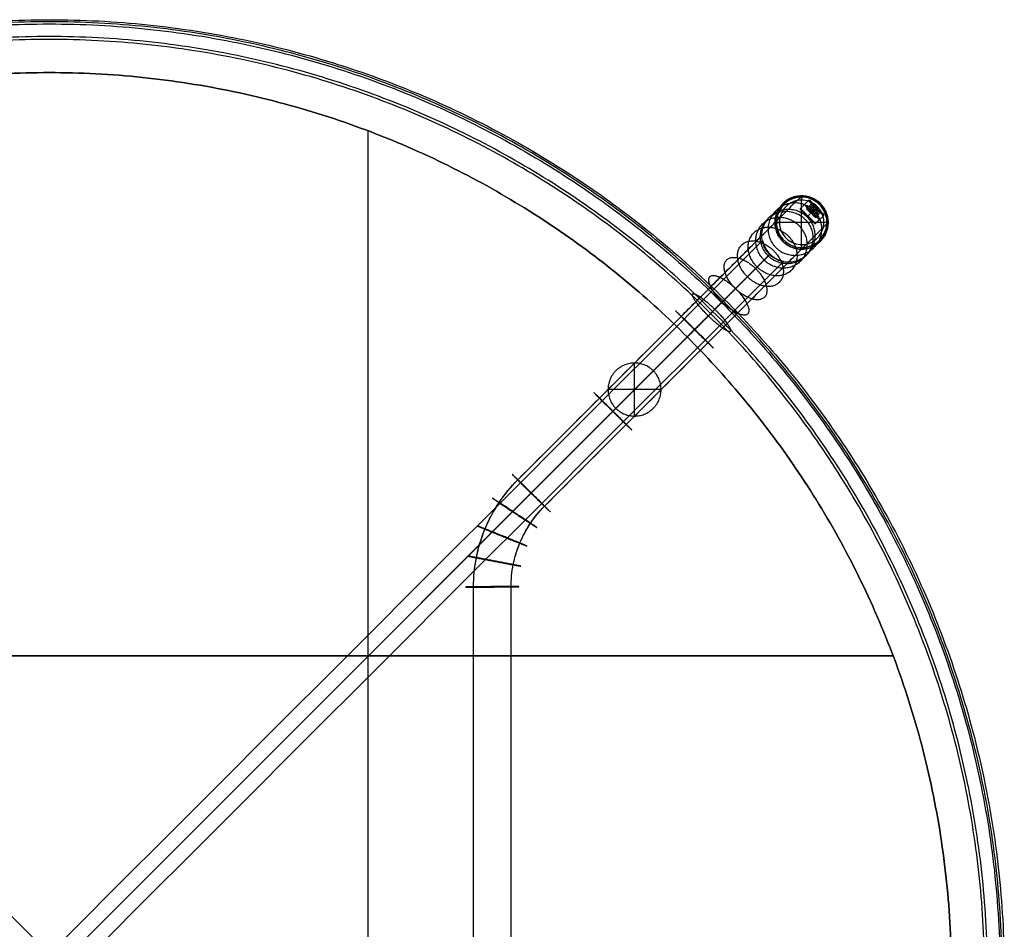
# Model space of a CAD drawing. Header units: millimetres. Extents: x -450 to 450, y -450 to 450.
# Tile 4 of 4: x -14 to 450, y 21 to 450. Entities that reach past the tile are written whole.
import ezdxf

# ---------------------------------------------------------------- set-up
doc = ezdxf.new("R2010")
doc.units = ezdxf.units.MM
doc.layers.add('BIG TABLE', color=7, linetype='Continuous', true_color=0x000000)
doc.layers.add('Défaut', color=7, linetype='Continuous', true_color=0x000000)

msp = doc.modelspace()

# ---------------------------------------------------------------- linework, layer by layer
at = {"layer": 'BIG TABLE'}
for p, q in [((150.26, -150.26, 737.81), (150.26, 397.55, 737.81)), ((150.26, -150.26, 735.81), (150.26, 397.55, 735.81)), ((353.91, 360.98, 626.14), (357.62, 364.69, 626.14)), ((357.33, 360.39, 624.89), (359.82, 362.88, 624.89)), ((359.82, 362.88, 627.39), (357.33, 360.39, 627.39)), ((359.16, 361.2, 623.64), (358.14, 362.22, 626.14)), ((359.16, 361.2, 628.64), (358.14, 362.22, 626.14)), ((358.33, 364.69, 626.14), (359.47, 363.55, 626.14)), ((360.18, 358.14, 623.64), (360.18, 362.22, 623.64)), ((360.18, 358.14, 628.64), (360.18, 362.22, 628.64)), ((353.91, 360.62, 626.14), (355.14, 359.39, 626.14)), ((360.9, 356.81, 626.14), (356.81, 360.9, 626.14)), ((357.27, 357.27, 621.39), (357.27, 357.27, 623.14)), ((357.27, 357.27, 629.14), (357.27, 357.27, 630.89)), ((358.14, 360.18, 623.64), (362.22, 360.18, 623.64)), ((362.22, 360.18, 628.64), (358.14, 360.18, 628.64)), ((358.86, 358.86, 623.64), (358.86, 358.86, 628.64)), ((362.88, 359.82, 624.89), (360.39, 357.33, 624.89)), ((362.88, 359.82, 627.39), (360.39, 357.33, 627.39)), ((360.98, 353.91, 626.14), (364.69, 357.62, 626.14)), ((361.2, 359.16, 623.64), (362.22, 358.14, 626.14)), ((362.22, 358.14, 626.14), (361.2, 359.16, 628.64)), ((361.51, 361.51, 630.64), (361.51, 361.51, 629.02)), ((361.51, 361.51, 623.25), (361.51, 361.51, 621.64)), ((363.55, 359.47, 626.14), (364.69, 358.33, 626.14)), ((359.39, 355.14, 626.14), (360.62, 353.91, 626.14)), ((-339.5, -339.5, 619.12), (339.52, 339.52, 619.12)), ((-339.37, -339.37, 633.12), (339.38, 339.38, 633.12)), ((-150.26, 150.26, 737.81), (397.55, 150.26, 737.81)), ((397.55, 150.26, 735.81), (-150.26, 150.26, 735.81))]:
    msp.add_line(p, q, dxfattribs=at)
at = {"layer": 'BIG TABLE', "extrusion": (0.707107, 0.707107, 0)}
for start, end in [(270, 90), (90, 270)]:
    msp.add_arc((0, 626.14, 508.12), 5, start, end, dxfattribs=at)
at = {"layer": 'BIG TABLE'}
for points, weights, degree, knots in [([(-318.14, 318.14, 714.77), (0, 636.29, 714.77), (318.14, 318.14, 714.77), (636.29, 0, 714.77), (318.14, -318.14, 714.77)], [1, 0.707106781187, 1, 0.707106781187, 1], 2, [-923.628313, -923.628313, -923.628313, -692.721234, -692.721234, -461.814156, -461.814156, -461.814156]), ([(317.44, -317.44, 714.69), (634.88, 0, 714.69), (317.44, 317.44, 714.69), (0, 634.88, 714.69), (-317.44, 317.44, 714.69)], [1, 0.707106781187, 1, 0.707106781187, 1], 2, [461.814156, 461.814156, 461.814156, 692.721234, 692.721234, 923.628313, 923.628313, 923.628313]), ([(-316.73, 316.73, 714.61), (0, 633.47, 714.61), (316.73, 316.73, 714.61), (633.47, 0, 714.61), (316.73, -316.73, 714.61)], [1, 0.707106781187, 1, 0.707106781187, 1], 2, [-923.628313, -923.628313, -923.628313, -692.721234, -692.721234, -461.814156, -461.814156, -461.814156]), ([(312.52, -312.52, 731.16), (625.04, 0, 731.16), (312.52, 312.52, 731.16), (0, 625.04, 731.16), (-312.52, 312.52, 731.16)], [0.867161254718, 0.613175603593, 0.867161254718, 0.613175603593, 0.867161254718], 2, [461.814156, 461.814156, 461.814156, 692.721234, 692.721234, 923.628313, 923.628313, 923.628313]), ([(311.56, -311.56, 729.69), (623.12, 0, 729.69), (311.56, 311.56, 729.69), (0, 623.12, 729.69), (-311.56, 311.56, 729.69)], [0.867161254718, 0.613175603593, 0.867161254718, 0.613175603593, 0.867161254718], 2, [461.814156, 461.814156, 461.814156, 692.721234, 692.721234, 923.628313, 923.628313, 923.628313]), ([(300.52, -300.52, 735.81), (601.04, 0, 735.81), (300.52, 300.52, 735.81), (0, 601.04, 735.81), (-300.52, 300.52, 735.81)], [1, 0.707106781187, 1, 0.707106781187, 1], 2, [461.814156, 461.814156, 461.814156, 692.721234, 692.721234, 923.628313, 923.628313, 923.628313]), ([(-300.52, 300.52, 737.81), (0, 601.04, 737.81), (300.52, 300.52, 737.81), (601.04, 0, 737.81), (300.52, -300.52, 737.81)], [1, 0.707106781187, 1, 0.707106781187, 1], 2, [-923.628313, -923.628313, -923.628313, -692.721234, -692.721234, -461.814156, -461.814156, -461.814156]), ([(361.15, 361.15, 621.14), (357.62, 364.69, 621.14), (357.62, 364.69, 626.14), (357.62, 364.69, 631.14), (361.15, 361.15, 631.14)], [1, 0.707106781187, 1, 0.707106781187, 1], 2, [0, 0, 0, 10, 10, 20, 20, 20]), ([(361.51, 361.51, 630.64), (358.33, 364.69, 630.64), (358.33, 364.69, 626.14), (358.33, 364.69, 621.64), (361.51, 361.51, 621.64)], [1, 0.707106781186, 1, 0.707106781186, 1], 2, [0, 0, 0, 9, 9, 18, 18, 18]), ([(357.44, 357.44, 631.14), (353.91, 360.98, 631.14), (353.91, 360.98, 626.14), (353.91, 360.98, 621.14), (357.44, 357.44, 621.14)], [1, 0.707106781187, 1, 0.707106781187, 1], 2, [0, 0, 0, 10, 10, 20, 20, 20]), ([(357.27, 357.27, 621.39), (353.91, 360.62, 621.39), (353.91, 360.62, 626.14), (353.91, 360.62, 630.89), (357.27, 357.27, 630.89)], [1, 0.707106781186, 1, 0.707106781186, 1], 2, [0, 0, 0, 9.5, 9.5, 19, 19, 19]), ([(357.27, 357.27, 629.14), (355.14, 359.39, 629.14), (355.14, 359.39, 626.14), (355.14, 359.39, 623.14), (357.27, 357.27, 623.14)], [1, 0.707106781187, 1, 0.707106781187, 1], 2, [0, 0, 0, 6, 6, 12, 12, 12]), ([(357.27, 357.27, 621.39), (360.62, 353.91, 621.39), (360.62, 353.91, 626.14), (360.62, 353.91, 630.89), (357.27, 357.27, 630.89)], [1, 0.707106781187, 1, 0.707106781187, 1], 2, [-19, -19, -19, -9.5, -9.5, 0, 0, 0]), ([(357.27, 357.27, 623.14), (359.39, 355.14, 623.14), (359.39, 355.14, 626.14), (359.39, 355.14, 629.14), (357.27, 357.27, 629.14)], [1, 0.707106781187, 1, 0.707106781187, 1], 2, [0, 0, 0, 6, 6, 12, 12, 12]), ([(357.44, 357.44, 631.14), (360.98, 353.91, 631.14), (360.98, 353.91, 626.14), (360.98, 353.91, 621.14), (357.44, 357.44, 621.14)], [1, 0.707106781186, 1, 0.707106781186, 1], 2, [0, 0, 0, 10, 10, 20, 20, 20]), ([(361.15, 361.15, 621.14), (364.69, 357.62, 621.14), (364.69, 357.62, 626.14), (364.69, 357.62, 631.14), (361.15, 361.15, 631.14)], [1, 0.707106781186, 1, 0.707106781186, 1], 2, [0, 0, 0, 10, 10, 20, 20, 20]), ([(361.51, 361.51, 630.64), (364.69, 358.33, 630.64), (364.69, 358.33, 626.14), (364.69, 358.33, 621.64), (361.51, 361.51, 621.64)], [1, 0.707106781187, 1, 0.707106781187, 1], 2, [-18, -18, -18, -9, -9, 0, 0, 0]), ([(345.91, 336.01, 626.12), (345.91, 336.01, 626.23), (345.91, 336.01, 626.33), (345.9, 336.01, 626.44), (345.89, 336.01, 626.54), (345.88, 336.01, 626.65), (345.87, 336.01, 626.76), (345.85, 336.02, 626.97), (345.81, 336.02, 627.18), (345.76, 336.03, 627.39), (345.66, 336.04, 627.84), (345.51, 336.07, 628.28), (345.32, 336.11, 628.7), (345.11, 336.16, 629.14), (344.86, 336.22, 629.57), (344.57, 336.3, 629.96), (344.43, 336.34, 630.16), (344.28, 336.39, 630.35), (344.12, 336.44, 630.53), (343.97, 336.49, 630.72), (343.8, 336.55, 630.89), (343.63, 336.62, 631.06), (343.46, 336.68, 631.23), (343.28, 336.76, 631.39), (343.1, 336.83, 631.54), (342.92, 336.91, 631.69), (342.74, 337, 631.83), (342.55, 337.09, 631.96), (342.17, 337.28, 632.22), (341.78, 337.5, 632.45), (341.39, 337.75, 632.63), (341.05, 337.98, 632.79), (340.7, 338.23, 632.91), (340.36, 338.5, 632.99), (340.02, 338.77, 633.08), (339.69, 339.07, 633.12), (339.38, 339.38, 633.12), (339.38, 339.38, 633.12), (339.38, 339.38, 633.12), (339.38, 339.38, 633.12), (339.05, 339.71, 633.12), (338.73, 340.06, 633.07), (338.45, 340.43, 632.98), (338.16, 340.79, 632.88), (337.9, 341.16, 632.75), (337.67, 341.52, 632.57), (337.44, 341.89, 632.39), (337.24, 342.26, 632.17), (337.06, 342.61, 631.92), (336.89, 342.97, 631.66), (336.74, 343.31, 631.37), (336.62, 343.63, 631.06), (336.56, 343.79, 630.9), (336.5, 343.95, 630.73), (336.45, 344.1, 630.56), (336.4, 344.25, 630.39), (336.36, 344.4, 630.21), (336.32, 344.53, 630.02), (336.23, 344.81, 629.65), (336.17, 345.05, 629.25), (336.13, 345.25, 628.83), (336.08, 345.46, 628.41), (336.05, 345.62, 627.97), (336.03, 345.74, 627.51), (336.03, 345.79, 627.29), (336.02, 345.84, 627.05), (336.02, 345.87, 626.82), (336.02, 345.88, 626.7), (336.01, 345.89, 626.59), (336.01, 345.9, 626.47), (336.01, 345.91, 626.35), (336.01, 345.91, 626.24), (336.02, 345.91, 626.12)], [1, 1.00000047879, 1.00000095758, 1.00000143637, 1.00000143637, 1.00000143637, 1.00000143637, 1.00000143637, 1.00000143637, 1.00000143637, 1.00000143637, 1.00000143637, 1.00000143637, 1.00000143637, 1.00000143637, 1.00000143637, 1.00000143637, 1.00000143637, 1.00000143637, 1.00000143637, 1.00000143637, 1.00000143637, 1.00000143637, 1.00000143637, 1.00000143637, 1.00000143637, 1.00000143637, 1.00000143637, 1.00000143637, 1.00000143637, 1.00000143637, 1.00000143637, 1.00000143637, 1.00000143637, 1.00000143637, 1.00000143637, 1.00000143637, 1.00000095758, 1.00000047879, 1, 1, 1, 1, 1, 1, 1, 1, 1, 1, 1, 1, 1, 1, 1, 1, 1, 1, 1, 1, 1, 1, 1, 1, 1, 1, 1, 1, 1, 1, 1, 1, 1, 1], 3, [0, 0, 0, 0, 0.320186, 0.320186, 0.320186, 0.640372, 0.640372, 0.640372, 1.280955, 1.280955, 1.280955, 2.672717, 2.672717, 2.672717, 4.156934, 4.156934, 4.156934, 4.897862, 4.897862, 4.897862, 5.638777, 5.638777, 5.638777, 6.384318, 6.384318, 6.384318, 7.129893, 7.129893, 7.129893, 8.623663, 8.623663, 8.623663, 9.953625, 9.953625, 9.953625, 11.284065, 11.284065, 11.284065, 11.28409, 11.28409, 11.28409, 12.698126, 12.698126, 12.698126, 14.111529, 14.111529, 14.111529, 15.521713, 15.521713, 15.521713, 16.93127, 16.93127, 16.93127, 17.634505, 17.634505, 17.634505, 18.337748, 18.337748, 18.337748, 19.74619, 19.74619, 19.74619, 21.158802, 21.158802, 21.158802, 21.864395, 21.864395, 21.864395, 22.217054, 22.217054, 22.217054, 22.569715, 22.569715, 22.569715, 22.569715]), ([(336.02, 345.91, 626.12), (336.02, 345.92, 626), (336.02, 345.91, 625.88), (336.02, 345.91, 625.77), (336.02, 345.9, 625.65), (336.03, 345.89, 625.53), (336.03, 345.88, 625.42), (336.04, 345.85, 625.18), (336.05, 345.82, 624.95), (336.06, 345.76, 624.72), (336.09, 345.66, 624.27), (336.13, 345.5, 623.83), (336.18, 345.31, 623.4), (336.24, 345.11, 622.98), (336.31, 344.87, 622.58), (336.39, 344.61, 622.21), (336.44, 344.47, 622.02), (336.49, 344.33, 621.84), (336.54, 344.18, 621.67), (336.59, 344.04, 621.5), (336.65, 343.88, 621.33), (336.72, 343.72, 621.17), (336.85, 343.41, 620.86), (337, 343.07, 620.57), (337.18, 342.72, 620.32), (337.36, 342.37, 620.06), (337.57, 342.01, 619.85), (337.8, 341.64, 619.67), (338.04, 341.28, 619.49), (338.3, 340.91, 619.35), (338.59, 340.56, 619.26), (338.87, 340.2, 619.17), (339.19, 339.85, 619.12), (339.52, 339.52, 619.12), (339.52, 339.52, 619.12), (339.52, 339.52, 619.12), (339.52, 339.52, 619.12), (339.86, 339.18, 619.12), (340.21, 338.86, 619.17), (340.58, 338.57, 619.26), (340.93, 338.29, 619.36), (341.29, 338.03, 619.49), (341.64, 337.8, 619.67), (342, 337.57, 619.84), (342.35, 337.37, 620.05), (342.7, 337.19, 620.3), (343.05, 337.01, 620.56), (343.4, 336.85, 620.85), (343.72, 336.72, 621.17), (344.36, 336.46, 621.81), (344.91, 336.29, 622.56), (345.31, 336.18, 623.4), (345.5, 336.13, 623.82), (345.65, 336.09, 624.25), (345.75, 336.06, 624.69), (345.81, 336.05, 624.93), (345.85, 336.04, 625.16), (345.88, 336.03, 625.4), (345.89, 336.03, 625.52), (345.9, 336.02, 625.64), (345.91, 336.02, 625.76), (345.91, 336.02, 625.88), (345.91, 336.02, 626), (345.91, 336.01, 626.12)], [1, 1, 1, 1, 1, 1, 1, 1, 1, 1, 1, 1, 1, 1, 1, 1, 1, 1, 1, 1, 1, 1, 1, 1, 1, 1, 1, 1, 1, 1, 1, 1, 1, 1, 1.00000047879, 1.00000095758, 1.00000143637, 1.00000143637, 1.00000143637, 1.00000143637, 1.00000143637, 1.00000143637, 1.00000143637, 1.00000143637, 1.00000143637, 1.00000143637, 1.00000143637, 1.00000143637, 1.00000143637, 1.00000143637, 1.00000143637, 1.00000143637, 1.00000143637, 1.00000143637, 1.00000143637, 1.00000143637, 1.00000143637, 1.00000143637, 1.00000143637, 1.00000143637, 1.00000143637, 1.00000095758, 1.00000047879, 1], 3, [0, 0, 0, 0, 0.351602, 0.351602, 0.351602, 0.703202, 0.703202, 0.703202, 1.406686, 1.406686, 1.406686, 2.815165, 2.815165, 2.815165, 4.2195, 4.2195, 4.2195, 4.920661, 4.920661, 4.920661, 5.62181, 5.62181, 5.62181, 7.025882, 7.025882, 7.025882, 8.430514, 8.430514, 8.430514, 9.838041, 9.838041, 9.838041, 11.246133, 11.246133, 11.246133, 11.246157, 11.246157, 11.246157, 12.687019, 12.687019, 12.687019, 14.061806, 14.061806, 14.061806, 15.438059, 15.438059, 15.438059, 16.870512, 16.870512, 16.870512, 19.691631, 19.691631, 19.691631, 21.066252, 21.066252, 21.066252, 21.786593, 21.786593, 21.786593, 22.146613, 22.146613, 22.146613, 22.506634, 22.506634, 22.506634, 22.506634]), ([(318.14, -318.14, 714.77), (0, -636.29, 714.77), (-318.14, -318.14, 714.77), (-636.29, 0, 714.77), (-318.14, 318.14, 714.77)], [1, 0.707106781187, 1, 0.707106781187, 1], 2, [-461.814156, -461.814156, -461.814156, -230.907078, -230.907078, 0, 0, 0]), ([(-317.44, 317.44, 714.69), (-634.88, 0, 714.69), (-317.44, -317.44, 714.69), (0, -634.88, 714.69), (317.44, -317.44, 714.69)], [1, 0.707106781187, 1, 0.707106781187, 1], 2, [0, 0, 0, 230.907078, 230.907078, 461.814156, 461.814156, 461.814156]), ([(316.73, -316.73, 714.61), (0, -633.47, 714.61), (-316.73, -316.73, 714.61), (-633.47, 0, 714.61), (-316.73, 316.73, 714.61)], [1, 0.707106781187, 1, 0.707106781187, 1], 2, [-461.814156, -461.814156, -461.814156, -230.907078, -230.907078, 0, 0, 0]), ([(-312.52, 312.52, 731.16), (-625.04, 0, 731.16), (-312.52, -312.52, 731.16), (0, -625.04, 731.16), (312.52, -312.52, 731.16)], [0.867161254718, 0.613175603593, 0.867161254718, 0.613175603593, 0.867161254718], 2, [0, 0, 0, 230.907078, 230.907078, 461.814156, 461.814156, 461.814156]), ([(-311.56, 311.56, 729.69), (-623.12, 0, 729.69), (-311.56, -311.56, 729.69), (0, -623.12, 729.69), (311.56, -311.56, 729.69)], [0.867161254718, 0.613175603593, 0.867161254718, 0.613175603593, 0.867161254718], 2, [0, 0, 0, 230.907078, 230.907078, 461.814156, 461.814156, 461.814156]), ([(-300.52, 300.52, 735.81), (-601.04, 0, 735.81), (-300.52, -300.52, 735.81), (0, -601.04, 735.81), (300.52, -300.52, 735.81)], [1, 0.707106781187, 1, 0.707106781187, 1], 2, [0, 0, 0, 230.907078, 230.907078, 461.814156, 461.814156, 461.814156]), ([(-300.52, 300.52, 737.81), (-601.04, 0, 737.81), (-300.52, -300.52, 737.81), (0, -601.04, 737.81), (300.52, -300.52, 737.81)], [1, 0.707106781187, 1, 0.707106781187, 1], 2, [0, 0, 0, 230.907078, 230.907078, 461.814156, 461.814156, 461.814156])]:
    msp.add_rational_spline(points, weights, degree=degree, knots=knots, dxfattribs=at)
for points in [[(359.47, 363.55, 626.14), (358.14, 362.22, 626.14), (356.81, 360.9, 626.14)], [(358.33, 364.69, 626.14), (357.97, 364.69, 626.14), (357.62, 364.69, 626.14)], [(357.84, 359.88, 623.64), (359.16, 361.2, 623.64), (360.49, 362.53, 623.64)], [(357.84, 359.88, 628.64), (359.16, 361.2, 628.64), (360.49, 362.53, 628.64)], [(353.91, 360.62, 626.14), (353.91, 360.8, 626.14), (353.91, 360.98, 626.14)], [(357.84, 359.88, 623.64), (357.33, 360.39, 624.89), (356.81, 360.9, 626.14)], [(356.81, 360.9, 626.14), (357.33, 360.39, 627.39), (357.84, 359.88, 628.64)], [(357.27, 357.27, 630.89), (357.35, 357.35, 631.01), (357.44, 357.44, 631.14)], [(357.44, 357.44, 621.14), (357.35, 357.35, 621.26), (357.27, 357.27, 621.39)], [(357.27, 357.27, 630.89), (357.32, 357.32, 630.96), (357.37, 357.37, 631.03)], [(357.27, 357.27, 621.39), (357.32, 357.32, 621.31), (357.37, 357.37, 621.24)], [(357.37, 357.37, 621.24), (357.4, 357.4, 621.19), (357.44, 357.44, 621.14)], [(357.37, 357.37, 631.04), (357.41, 357.41, 631.09), (357.44, 357.44, 631.14)], [(361.15, 361.15, 621.14), (359.3, 359.3, 621.14), (357.44, 357.44, 621.14)], [(357.44, 357.44, 631.14), (359.3, 359.3, 631.14), (361.15, 361.15, 631.14)], [(357.84, 359.88, 628.64), (358.86, 358.86, 628.64), (359.88, 357.84, 628.64)], [(359.88, 357.84, 623.64), (358.86, 358.86, 623.64), (357.84, 359.88, 623.64)], [(359.88, 357.84, 623.64), (361.2, 359.16, 623.64), (362.53, 360.49, 623.64)], [(359.88, 357.84, 628.64), (361.2, 359.16, 628.64), (362.53, 360.49, 628.64)], [(360.9, 356.81, 626.14), (360.39, 357.33, 624.89), (359.88, 357.84, 623.64)], [(359.88, 357.84, 628.64), (360.39, 357.33, 627.39), (360.9, 356.81, 626.14)], [(360.9, 356.81, 626.14), (362.22, 358.14, 626.14), (363.55, 359.47, 626.14)], [(361.51, 361.51, 621.64), (361.33, 361.33, 621.39), (361.15, 361.15, 621.14)], [(361.15, 361.15, 631.14), (361.33, 361.33, 630.89), (361.51, 361.51, 630.64)], [(361.45, 361.45, 630.73), (361.3, 361.3, 630.93), (361.15, 361.15, 631.14)], [(361.45, 361.45, 621.55), (361.3, 361.3, 621.35), (361.15, 361.15, 621.14)], [(361.51, 361.51, 629.02), (361.43, 361.43, 628.83), (361.35, 361.35, 628.64)], [(361.35, 361.35, 628.64), (361.43, 361.43, 628.83), (361.51, 361.51, 629.02)], [(361.35, 361.35, 623.64), (361.43, 361.43, 623.44), (361.51, 361.51, 623.25)], [(361.51, 361.51, 621.64), (361.5, 361.5, 621.63), (361.5, 361.5, 621.62)], [(361.51, 361.51, 630.64), (361.5, 361.5, 630.65), (361.5, 361.5, 630.66)], [(364.69, 358.33, 626.14), (364.69, 357.97, 626.14), (364.69, 357.62, 626.14)], [(360.62, 353.91, 626.14), (360.8, 353.91, 626.14), (360.98, 353.91, 626.14)], [(336, 345.88, 626.12), (-4.94, 4.94, 626.12), (-345.89, -335.99, 626.12)], [(345.89, -335.99, 626.12), (4.96, 4.95, 626.12), (-335.98, 345.9, 626.12)], [(336.01, 345.89, 626.12), (336.01, 345.89, 626.12), (336, 345.88, 626.12)], [(336.02, 345.91, 626.12), (336.01, 345.9, 626.12), (336.01, 345.89, 626.12)], [(-345.9, 336.03, 626.12), (-4.94, -4.94, 626.12), (336.02, -345.9, 626.12)], [(-336.02, -345.91, 626.12), (4.95, -4.95, 626.12), (345.91, 336.01, 626.12)], [(316.73, 316.73, 714.61), (317.44, 317.44, 714.69), (318.14, 318.14, 714.77)], [(0, 0, 737.81), (-150.26, 150.26, 737.81), (-300.52, 300.52, 737.81)], [(-300.52, 300.52, 735.81), (-150.26, 150.26, 735.81), (0, 0, 735.81)]]:
    msp.add_open_spline(points, degree=2, dxfattribs=at)
for points, weights in [([(359.47, 363.55, 626.14), (359.47, 363.55, 624.47), (360.49, 362.53, 623.64)], [1, 0.866025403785, 1]), ([(360.49, 362.53, 628.64), (359.47, 363.55, 627.8), (359.47, 363.55, 626.14)], [1, 0.866025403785, 1]), ([(360.49, 362.53, 628.64), (360.96, 362.05, 629.02), (361.51, 361.51, 629.02)], [1, 0.965925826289, 1]), ([(360.49, 362.53, 623.64), (361.51, 361.51, 622.8), (362.53, 360.49, 623.64)], [1, 0.866025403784, 1]), ([(361.43, 361.43, 628.83), (361.06, 361.8, 628.83), (360.72, 362.14, 628.64)], [1, 0.925961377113, 0.889354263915]), ([(362.14, 360.72, 628.64), (361.8, 361.06, 628.83), (361.43, 361.43, 628.83)], [0.889355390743, 0.925962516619, 0.999999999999]), ([(362.53, 360.49, 628.64), (362.05, 360.96, 629.02), (361.51, 361.51, 629.02)], [1, 0.965925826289, 1]), ([(362.53, 360.49, 623.64), (363.55, 359.47, 624.47), (363.55, 359.47, 626.14)], [1, 0.866025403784, 1]), ([(363.55, 359.47, 626.14), (363.55, 359.47, 627.8), (362.53, 360.49, 628.64)], [1, 0.866025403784, 1]), ([(318.14, 318.14, 714.77), (316.86, 316.86, 737.81), (300.52, 300.52, 737.81)], [1, 0.734322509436, 1]), ([(300.52, 300.52, 735.81), (315.55, 315.55, 735.81), (316.73, 316.73, 714.61)], [1, 0.734322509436, 1])]:
    msp.add_rational_spline(points, weights, degree=2, dxfattribs=at)
for points, knots in [([(359.47, 363.55, 626.14), (359.54, 363.29, 625.73), (359.64, 363.06, 625.32), (359.9, 362.79, 624.68), (360.01, 362.72, 624.47), (360.23, 362.61, 624.05), (360.36, 362.56, 623.84), (360.49, 362.53, 623.64)], [-2.937182, -2.937182, -2.937182, -2.937182, -1.468591, -1.468591, -0.734295, -0.734295, 0, 0, 0, 0]), ([(360.49, 362.53, 628.64), (360.22, 362.6, 628.23), (359.99, 362.71, 627.82), (359.73, 362.97, 627.18), (359.66, 363.07, 626.97), (359.55, 363.29, 626.55), (359.5, 363.42, 626.34), (359.47, 363.55, 626.14)], [-2.937182, -2.937182, -2.937182, -2.937182, -1.468591, -1.468591, -0.734295, -0.734295, 0, 0, 0, 0]), ([(361.35, 361.35, 628.64), (361.18, 361.52, 628.64), (361.02, 361.71, 628.64), (360.73, 362.11, 628.64), (360.6, 362.32, 628.64), (360.49, 362.53, 628.64)], [-1.46672, -1.46672, -1.46672, -1.46672, -0.73336, -0.73336, 0, 0, 0, 0]), ([(360.49, 362.53, 623.64), (360.6, 362.32, 623.64), (360.73, 362.11, 623.64), (361.02, 361.71, 623.64), (361.18, 361.52, 623.64), (361.52, 361.18, 623.64), (361.71, 361.02, 623.64), (362.1, 360.73, 623.64), (362.31, 360.61, 623.64), (362.53, 360.49, 623.64)], [-2.93344, -2.93344, -2.93344, -2.93344, -2.20008, -2.20008, -1.46672, -1.46672, -0.73336, -0.73336, 0, 0, 0, 0]), ([(362.53, 360.49, 628.64), (362.31, 360.61, 628.64), (362.1, 360.73, 628.64), (361.71, 361.02, 628.64), (361.52, 361.18, 628.64), (361.35, 361.35, 628.64)], [-1.46672, -1.46672, -1.46672, -1.46672, -0.73336, -0.73336, 0, 0, 0, 0]), ([(362.53, 360.49, 623.64), (362.6, 360.22, 624.05), (362.71, 359.99, 624.46), (362.97, 359.73, 625.1), (363.07, 359.66, 625.31), (363.29, 359.55, 625.73), (363.42, 359.5, 625.93), (363.55, 359.47, 626.14)], [-2.937182, -2.937182, -2.937182, -2.937182, -1.468591, -1.468591, -0.734295, -0.734295, 0, 0, 0, 0]), ([(363.55, 359.47, 626.14), (363.29, 359.54, 626.55), (363.06, 359.64, 626.96), (362.79, 359.9, 627.6), (362.72, 360.01, 627.81), (362.61, 360.23, 628.23), (362.56, 360.36, 628.43), (362.53, 360.49, 628.64)], [-2.937182, -2.937182, -2.937182, -2.937182, -1.468591, -1.468591, -0.734295, -0.734295, 0, 0, 0, 0])]:
    msp.add_open_spline(points, degree=3, knots=knots, dxfattribs=at)
at = {"layer": 'Défaut'}
for p, q in [((354.39, 341.87, 7.56), (354.39, 366.86, 8.05)), ((354.45, 343.99, 1.6), (354.45, 364.98, 2.01)), ((366.89, 354.36, 7.93), (341.89, 354.37, 7.68)), ((364.95, 354.48, 1.91), (343.95, 354.49, 1.7)), ((275.72, 263.22, 735.81), (275.72, 288.22, 735.81)), ((275.72, 263.22, 697.8), (275.72, 288.22, 697.8)), ((288.22, 275.72, 735.81), (263.22, 275.72, 735.81)), ((288.22, 275.72, 697.8), (263.22, 275.72, 697.8))]:
    msp.add_line(p, q, dxfattribs=at)
at = {"layer": 'Défaut', "extrusion": (0.009872, 0.019745, -0.999756)}
for centre, radius in [((-158.51, 475.5, 6.69), 12.5), ((-158.51, 475.5, 8.11), 11.91), ((-158.51, 475.5, 8.69), 10.5)]:
    msp.add_circle(centre, radius, dxfattribs=at)
at = {"layer": 'Défaut'}
for points, weights, knots in [([(341.89, 354.37, 7.68), (341.9, 341.87, 7.44), (354.4, 341.87, 7.56), (366.9, 341.87, 7.68), (366.89, 354.37, 7.93), (366.89, 366.86, 8.18), (354.39, 366.86, 8.05), (341.89, 366.86, 7.93), (341.89, 354.37, 7.68)], [1, 0.707106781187, 1, 0.707106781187, 1, 0.707106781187, 1, 0.707106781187, 1], [0, 0, 0, 19.634954, 19.634954, 39.269908, 39.269908, 58.904862, 58.904862, 78.539816, 78.539816, 78.539816]), ([(341.89, 354.37, 7.68), (341.89, 366.86, 7.93), (354.39, 366.86, 8.05), (366.89, 366.86, 8.18), (366.89, 354.37, 7.93), (366.9, 341.87, 7.68), (354.4, 341.87, 7.56), (341.9, 341.87, 7.44), (341.89, 354.37, 7.68)], [1, 0.707106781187, 1, 0.707106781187, 1, 0.707106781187, 1, 0.707106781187, 1], [-78.539816, -78.539816, -78.539816, -58.904862, -58.904862, -39.269908, -39.269908, -19.634954, -19.634954, 0, 0, 0]), ([(341.92, 354.43, 4.68), (341.92, 366.92, 4.93), (354.42, 366.92, 5.05), (366.92, 366.92, 5.18), (366.92, 354.43, 4.93), (366.93, 341.93, 4.68), (354.43, 341.93, 4.56), (341.93, 341.93, 4.44), (341.92, 354.43, 4.68)], [1, 0.707106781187, 1, 0.707106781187, 1, 0.707106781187, 1, 0.707106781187, 1], [-78.539816, -78.539816, -78.539816, -58.904862, -58.904862, -39.269908, -39.269908, -19.634954, -19.634954, 0, 0, 0]), ([(338.79, 351.26, 321.84), (338.79, 338.77, 321.59), (351.29, 338.77, 321.72), (363.79, 338.77, 321.84), (363.79, 351.26, 322.09), (363.79, 363.76, 322.33), (351.29, 363.76, 322.21), (338.79, 363.76, 322.09), (338.79, 351.26, 321.84)], [1, 0.707106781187, 1, 0.707106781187, 1, 0.707106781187, 1, 0.707106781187, 1], [0, 0, 0, 19.634954, 19.634954, 39.269908, 39.269908, 58.904862, 58.904862, 78.539816, 78.539816, 78.539816]), ([(334.97, 347.44, 645.67), (335.11, 335.08, 643.83), (347.49, 334.96, 645.55), (359.87, 334.84, 647.27), (359.73, 347.21, 649.11), (359.6, 359.57, 650.95), (347.22, 359.69, 649.23), (334.83, 359.81, 647.51), (334.97, 347.44, 645.67)], [1, 0.707106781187, 1, 0.707106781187, 1, 0.707106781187, 1, 0.707106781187, 1], [0, 0, 0, 19.634954, 19.634954, 39.269908, 39.269908, 58.904862, 58.904862, 78.539816, 78.539816, 78.539816]), ([(335.69, 348.16, 636), (335.69, 335.66, 635.75), (348.19, 335.66, 635.88), (360.69, 335.66, 636), (360.69, 348.16, 636.25), (360.69, 360.66, 636.49), (348.19, 360.66, 636.37), (335.69, 360.66, 636.25), (335.69, 348.16, 636)], [1, 0.707106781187, 1, 0.707106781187, 1, 0.707106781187, 1, 0.707106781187, 1], [0, 0, 0, 19.634954, 19.634954, 39.269908, 39.269908, 58.904862, 58.904862, 78.539816, 78.539816, 78.539816]), ([(332.88, 345.35, 655.54), (333.37, 333.35, 652.08), (345.41, 332.88, 655.42), (357.45, 332.42, 658.77), (356.95, 344.42, 662.22), (356.45, 356.42, 665.68), (344.42, 356.89, 662.34), (332.38, 357.35, 658.99), (332.88, 345.35, 655.54)], [1, 0.707106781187, 1, 0.707106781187, 1, 0.707106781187, 1, 0.707106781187, 1], [0, 0, 0, 19.634954, 19.634954, 39.269908, 39.269908, 58.904862, 58.904862, 78.539816, 78.539816, 78.539816]), ([(329.32, 341.8, 665.01), (330.42, 330.39, 660), (341.87, 329.34, 664.9), (353.32, 328.3, 669.81), (352.22, 339.7, 674.81), (351.13, 351.1, 679.82), (339.68, 352.15, 674.91), (328.23, 353.2, 670.01), (329.32, 341.8, 665.01)], [1, 0.707106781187, 1, 0.707106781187, 1, 0.707106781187, 1, 0.707106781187, 1], [0, 0, 0, 19.634954, 19.634954, 39.269908, 39.269908, 58.904862, 58.904862, 78.539816, 78.539816, 78.539816]), ([(324.4, 336.87, 673.44), (326.32, 326.29, 667.06), (336.96, 324.43, 673.36), (347.6, 322.57, 679.65), (345.67, 333.15, 686.03), (343.75, 343.72, 692.41), (333.11, 345.58, 686.12), (322.47, 347.44, 679.82), (324.4, 336.87, 673.44)], [1, 0.707106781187, 1, 0.707106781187, 1, 0.707106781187, 1, 0.707106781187, 1], [0, 0, 0, 19.634954, 19.634954, 39.269908, 39.269908, 58.904862, 58.904862, 78.539816, 78.539816, 78.539816]), ([(318.36, 330.83, 680.29), (321.29, 321.26, 672.8), (330.94, 318.41, 680.23), (340.58, 315.55, 687.65), (337.65, 325.12, 695.14), (334.72, 334.69, 702.63), (325.08, 337.55, 695.2), (315.43, 340.4, 687.78), (318.36, 330.83, 680.29)], [1, 0.707106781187, 1, 0.707106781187, 1, 0.707106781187, 1, 0.707106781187, 1], [0, 0, 0, 19.634954, 19.634954, 39.269908, 39.269908, 58.904862, 58.904862, 78.539816, 78.539816, 78.539816]), ([(311.62, 324.09, 685.19), (315.67, 315.64, 676.91), (324.2, 311.67, 685.14), (332.73, 307.71, 693.37), (328.68, 316.16, 701.64), (324.64, 324.61, 709.91), (316.1, 328.58, 701.69), (307.57, 332.54, 693.46), (311.62, 324.09, 685.19)], [1, 0.707106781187, 1, 0.707106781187, 1, 0.707106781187, 1, 0.707106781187, 1], [0, 0, 0, 19.634954, 19.634954, 39.269908, 39.269908, 58.904862, 58.904862, 78.539816, 78.539816, 78.539816]), ([(304.62, 317.09, 688.01), (309.82, 309.79, 679.29), (317.2, 304.67, 687.99), (324.58, 299.55, 696.68), (319.37, 306.85, 705.4), (314.17, 314.14, 714.11), (306.79, 319.26, 705.42), (299.41, 324.38, 696.72), (304.62, 317.09, 688.01)], [1, 0.707106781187, 1, 0.707106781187, 1, 0.707106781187, 1, 0.707106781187, 1], [0, 0, 0, 19.634954, 19.634954, 39.269908, 39.269908, 58.904862, 58.904862, 78.539816, 78.539816, 78.539816]), ([(297.77, 310.24, 688.89), (304.1, 304.07, 680.05), (310.35, 297.83, 688.89), (316.6, 291.58, 697.73), (310.27, 297.74, 706.57), (303.93, 303.9, 715.41), (297.68, 310.15, 706.57), (291.43, 316.4, 697.73), (297.77, 310.24, 688.89)], [1, 0.707106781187, 1, 0.707106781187, 1, 0.707106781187, 1, 0.707106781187, 1], [0, 0, 0, 19.634954, 19.634954, 39.269908, 39.269908, 58.904862, 58.904862, 78.539816, 78.539816, 78.539816]), ([(263.22, 275.72, 735.81), (263.22, 288.22, 735.81), (275.72, 288.22, 735.81), (288.22, 288.22, 735.81), (288.22, 275.72, 735.81), (288.22, 263.22, 735.81), (275.72, 263.22, 735.81), (263.22, 263.22, 735.81), (263.22, 275.72, 735.81)], [1, 0.707106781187, 1, 0.707106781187, 1, 0.707106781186, 1, 0.707109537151, 1], [-99.999903, -99.999903, -99.999903, -74.999805, -74.999805, -49.999805, -49.999805, -24.999805, -24.999805, 0, 0, 0]), ([(263.22, 275.72, 697.8), (263.22, 288.22, 697.8), (275.72, 288.22, 697.8), (288.22, 288.22, 697.8), (288.22, 275.72, 697.8), (288.22, 263.22, 697.8), (275.72, 263.22, 697.8), (263.22, 263.22, 697.8), (263.22, 275.72, 697.8)], [1, 0.707106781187, 1, 0.707106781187, 1, 0.707106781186, 1, 0.707109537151, 1], [-99.999903, -99.999903, -99.999903, -74.999805, -74.999805, -49.999805, -49.999805, -24.999805, -24.999805, 0, 0, 0]), ([(263.22, 275.72, 716.8), (263.22, 288.22, 716.8), (275.72, 288.22, 716.8), (288.22, 288.22, 716.8), (288.22, 275.72, 716.8), (288.22, 263.22, 716.8), (275.72, 263.22, 716.8), (263.22, 263.22, 716.8), (263.22, 275.72, 716.8)], [1, 0.707106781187, 1, 0.707106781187, 1, 0.707106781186, 1, 0.707109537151, 1], [-99.999903, -99.999903, -99.999903, -74.999805, -74.999805, -49.999805, -49.999805, -24.999805, -24.999805, 0, 0, 0]), ([(259.26, 271.73, 688.89), (265.6, 265.57, 680.05), (271.85, 259.32, 688.89), (278.1, 253.07, 697.73), (271.76, 259.23, 706.57), (265.42, 265.4, 715.41), (259.17, 271.65, 706.57), (252.92, 277.9, 697.73), (259.26, 271.73, 688.89)], [1, 0.707106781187, 1, 0.707106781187, 1, 0.707106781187, 1, 0.707106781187, 1], [0, 0, 0, 19.634954, 19.634954, 39.269908, 39.269908, 58.904862, 58.904862, 78.539816, 78.539816, 78.539816]), ([(220.76, 233.23, 688.89), (227.09, 227.07, 680.05), (233.34, 220.82, 688.89), (239.59, 214.57, 697.73), (233.26, 220.73, 706.57), (226.92, 226.89, 715.41), (220.67, 233.14, 706.57), (214.42, 239.39, 697.73), (220.76, 233.23, 688.89)], [1, 0.707106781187, 1, 0.707106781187, 1, 0.707106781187, 1, 0.707106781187, 1], [0, 0, 0, 19.634954, 19.634954, 39.269908, 39.269908, 58.904862, 58.904862, 78.539816, 78.539816, 78.539816]), ([(211.96, 222.53, 688.89), (219.37, 217.71, 680.05), (226.71, 212.79, 688.89), (234.05, 207.86, 697.73), (226.64, 212.69, 706.57), (219.23, 217.51, 715.41), (211.89, 222.43, 706.57), (204.56, 227.36, 697.73), (211.96, 222.53, 688.89)], [1, 0.707106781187, 1, 0.707106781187, 1, 0.707106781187, 1, 0.707106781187, 1], [0, 0, 0, 19.634954, 19.634954, 39.269908, 39.269908, 58.904862, 58.904862, 78.539816, 78.539816, 78.539816]), ([(205.3, 210.09, 688.89), (213.51, 206.82, 680.05), (221.68, 203.44, 688.89), (229.84, 200.06, 697.73), (221.63, 203.33, 706.57), (213.42, 206.6, 715.41), (205.25, 209.98, 706.57), (197.08, 213.36, 697.73), (205.3, 210.09, 688.89)], [1, 0.707106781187, 1, 0.707106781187, 1, 0.707106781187, 1, 0.707106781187, 1], [0, 0, 0, 19.634954, 19.634954, 39.269908, 39.269908, 58.904862, 58.904862, 78.539816, 78.539816, 78.539816]), ([(201.21, 196.58, 688.89), (209.91, 194.99, 680.05), (218.58, 193.28, 688.89), (227.25, 191.58, 697.73), (218.56, 193.16, 706.57), (209.86, 194.75, 715.41), (201.19, 196.46, 706.57), (192.52, 198.17, 697.73), (201.21, 196.58, 688.89)], [1, 0.707106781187, 1, 0.707106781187, 1, 0.707106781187, 1, 0.707106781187, 1], [0, 0, 0, 19.634954, 19.634954, 39.269908, 39.269908, 58.904862, 58.904862, 78.539816, 78.539816, 78.539816]), ([(199.87, 182.8, 688.89), (208.71, 182.92, 680.05), (217.55, 182.92, 688.89), (226.38, 182.92, 697.73), (217.55, 182.8, 706.57), (208.71, 182.68, 715.41), (199.87, 182.68, 706.57), (191.03, 182.68, 697.73), (199.87, 182.8, 688.89)], [1, 0.707106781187, 1, 0.707106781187, 1, 0.707106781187, 1, 0.707106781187, 1], [0, 0, 0, 19.634954, 19.634954, 39.269908, 39.269908, 58.904862, 58.904862, 78.539816, 78.539816, 78.539816])]:
    msp.add_rational_spline(points, weights, degree=2, knots=knots, dxfattribs=at)
for points, degree in [([(348.19, 360.66, 636.37), (350.26, 362.73, 426.93), (352.32, 364.8, 217.49), (354.39, 366.86, 8.05)], 3), ([(354.39, 366.86, 8.05), (354.41, 366.9, 6.05), (354.43, 366.94, 4.05)], 2), ([(335.69, 348.16, 636), (337.76, 350.23, 426.56), (339.83, 352.3, 217.12), (341.89, 354.37, 7.68)], 3), ([(341.89, 354.37, 7.68), (341.91, 354.41, 5.68), (341.93, 354.44, 3.68)], 2), ([(360.69, 348.16, 636.25), (362.76, 350.23, 426.81), (364.83, 352.3, 217.37), (366.89, 354.37, 7.93)], 3), ([(366.89, 354.37, 7.93), (366.91, 354.41, 5.93), (366.93, 354.44, 3.93)], 2), ([(348.19, 335.66, 635.88), (350.26, 337.73, 426.44), (352.33, 339.8, 217), (354.4, 341.87, 7.56)], 3), ([(354.4, 341.87, 7.56), (354.42, 341.91, 5.56), (354.44, 341.95, 3.56)], 2), ([(220.67, 233.14, 706.57), (246.34, 258.81, 706.57), (272.01, 284.48, 706.57), (297.68, 310.15, 706.57)], 3), ([(220.76, 233.23, 688.89), (246.43, 258.9, 688.89), (272.1, 284.57, 688.89), (297.77, 310.24, 688.89)], 3), ([(233.26, 220.73, 706.57), (258.93, 246.4, 706.57), (284.6, 272.07, 706.57), (310.27, 297.74, 706.57)], 3), ([(233.34, 220.82, 688.89), (259.01, 246.49, 688.89), (284.68, 272.16, 688.89), (310.35, 297.83, 688.89)], 3), ([(275.72, 288.22, 735.81), (275.72, 288.22, 716.8), (275.72, 288.22, 697.8)], 2), ([(263.22, 275.72, 735.81), (263.22, 275.72, 716.8), (263.22, 275.72, 697.8)], 2), ([(288.22, 275.72, 735.81), (288.22, 275.72, 716.8), (288.22, 275.72, 697.8)], 2), ([(275.72, 263.22, 735.81), (275.72, 263.22, 716.8), (275.72, 263.22, 697.8)], 2), ([(199.87, -182.8, 688.89), (199.87, -60.93, 688.89), (199.87, 60.93, 688.89), (199.87, 182.8, 688.89)], 3), ([(199.87, -182.92, 706.57), (199.87, -61.06, 706.57), (199.87, 60.81, 706.57), (199.87, 182.68, 706.57)], 3), ([(217.55, -182.68, 688.89), (217.55, -60.81, 688.89), (217.55, 61.06, 688.89), (217.55, 182.92, 688.89)], 3), ([(217.55, -182.8, 706.57), (217.55, -60.93, 706.57), (217.55, 60.93, 706.57), (217.55, 182.8, 706.57)], 3)]:
    msp.add_open_spline(points, degree=degree, dxfattribs=at)
for points in [[(354.43, 366.94, 4.05), (354.45, 366.98, 2.05), (354.45, 364.98, 2.01)], [(341.93, 354.44, 3.68), (341.95, 354.48, 1.68), (343.95, 354.48, 1.7)], [(366.93, 354.44, 3.93), (366.95, 354.48, 1.93), (364.95, 354.48, 1.91)], [(354.44, 341.95, 3.56), (354.46, 341.99, 1.56), (354.46, 343.99, 1.6)]]:
    msp.add_rational_spline(points, [1, 0.707106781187, 1], degree=2, dxfattribs=at)
for points, knots in [([(297.68, 310.15, 706.57), (300.73, 313.2, 706.58), (307.02, 319.49, 705.78), (316.34, 328.82, 702.05), (325.32, 337.8, 695.56), (333.36, 345.83, 686.47), (339.92, 352.4, 675.27), (344.67, 357.14, 662.68), (347.47, 359.94, 649.56), (348.14, 360.61, 640.69), (348.19, 360.66, 636.37)], [0, 0, 0, 0, 11.348834, 23.367435, 35.877791, 48.649509, 61.421354, 73.931894, 85.950783, 97.300207, 97.300207, 97.300207, 97.300207]), ([(297.77, 310.24, 688.89), (300.06, 312.53, 688.89), (304.79, 317.26, 688.28), (311.8, 324.27, 685.46), (318.55, 331.02, 680.56), (324.58, 337.05, 673.71), (329.51, 341.98, 665.27), (333.07, 345.54, 655.8), (335.16, 347.63, 645.92), (335.66, 348.13, 639.25), (335.69, 348.16, 636)], [0, 0, 0, 0, 11.348834, 23.367435, 35.877791, 48.649509, 61.421354, 73.931894, 85.950783, 97.300207, 97.300207, 97.300207, 97.300207]), ([(310.27, 297.74, 706.57), (313.32, 300.79, 706.57), (319.6, 307.08, 705.76), (328.93, 316.4, 702), (337.9, 325.37, 695.49), (345.92, 333.39, 686.39), (352.47, 339.94, 675.17), (357.2, 344.67, 662.57), (359.99, 347.46, 649.44), (360.65, 348.12, 640.56), (360.69, 348.16, 636.25)], [0, 0, 0, 0, 11.348834, 23.367435, 35.877791, 48.649509, 61.421354, 73.931894, 85.950783, 97.300207, 97.300207, 97.300207, 97.300207]), ([(310.35, 297.83, 688.89), (312.65, 300.12, 688.89), (317.37, 304.85, 688.26), (324.38, 311.85, 685.41), (331.12, 318.59, 680.49), (337.15, 324.62, 673.62), (342.06, 329.53, 665.17), (345.6, 333.07, 655.68), (347.68, 335.15, 645.8), (348.17, 335.64, 639.12), (348.19, 335.66, 635.88)], [0, 0, 0, 0, 11.348834, 23.367435, 35.877791, 48.649509, 61.421354, 73.931894, 85.950783, 97.300207, 97.300207, 97.300207, 97.300207]), ([(199.87, 182.8, 688.89), (199.87, 187.42, 688.89), (200.78, 196.76, 688.89), (204.86, 210.27, 688.89), (211.53, 222.72, 688.89), (217.49, 229.96, 688.89), (220.76, 233.23, 688.89)], [0, 0, 0, 0, 12.152414, 24.543683, 36.934952, 49.087366, 49.087366, 49.087366, 49.087366]), ([(199.87, 182.68, 706.57), (199.86, 187.3, 706.57), (200.75, 196.63, 706.57), (204.82, 210.16, 706.57), (211.46, 222.61, 706.57), (217.41, 229.87, 706.57), (220.67, 233.14, 706.57)], [0, 0, 0, 0, 12.152414, 24.543683, 36.934952, 49.087366, 49.087366, 49.087366, 49.087366]), ([(217.55, 182.92, 688.89), (217.55, 186.4, 688.89), (218.25, 193.42, 688.89), (221.35, 203.58, 688.89), (226.39, 212.92, 688.89), (230.88, 218.36, 688.89), (233.34, 220.82, 688.89)], [0, 0, 0, 0, 12.152414, 24.543683, 36.934952, 49.087366, 49.087366, 49.087366, 49.087366]), ([(217.55, 182.8, 706.57), (217.54, 186.28, 706.57), (218.23, 193.3, 706.57), (221.3, 203.46, 706.57), (226.32, 212.82, 706.57), (230.8, 218.27, 706.57), (233.26, 220.73, 706.57)], [0, 0, 0, 0, 12.152414, 24.543683, 36.934952, 49.087366, 49.087366, 49.087366, 49.087366])]:
    msp.add_open_spline(points, degree=3, knots=knots, dxfattribs=at)

doc.saveas('drawing.dxf')
